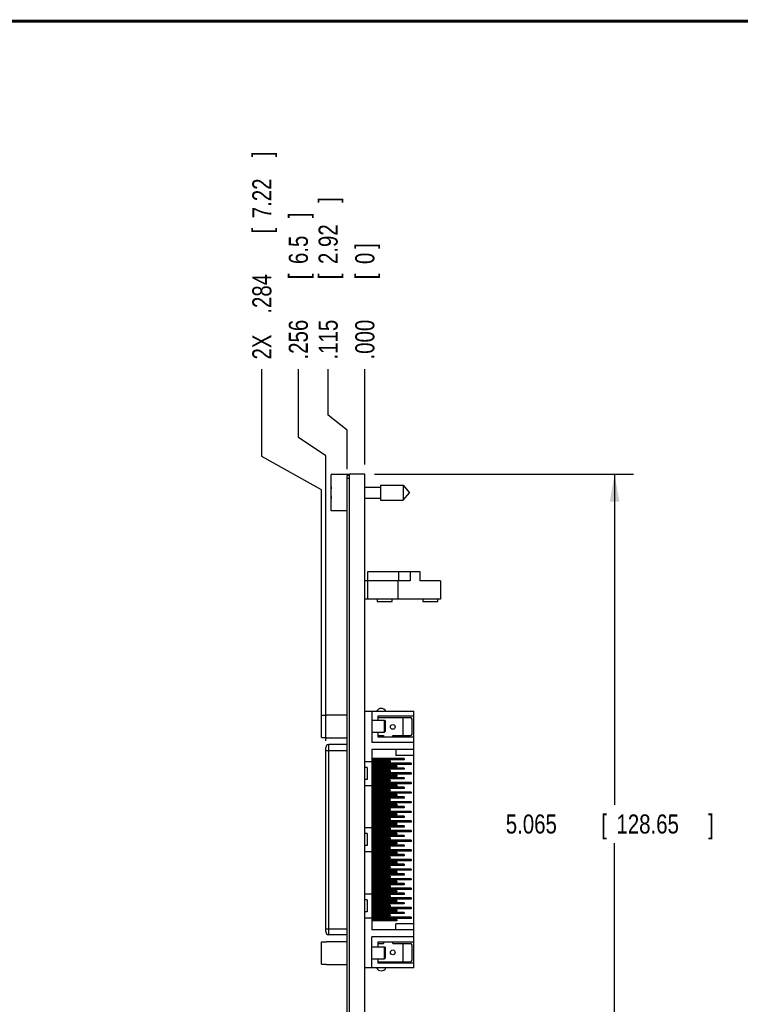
# Model space of a CAD drawing. Header units: inches. Extents: x 0.2 to 16.8, y 0.1 to 10.8.
# Tile 3 of 11: x 5 to 9.7, y 4.3 to 10.8. Entities that reach past the tile are written whole.
import ezdxf

# ---------------------------------------------------------------- set-up
doc = ezdxf.new("R2010")
doc.units = ezdxf.units.IN
doc.header["$LTSCALE"] = 0.935
doc.header["$MEASUREMENT"] = 0
doc.layers.get('0').update_dxf_attribs({"linetype": 'CONTINUOUS'})
doc.layers.add('5_ALL_CURVES', color=7, linetype='CONTINUOUS')
doc.layers.add('DIMENSIONS', color=7, linetype='CONTINUOUS')
doc.styles.get("Standard").update_dxf_attribs({"font": 'txt', "width": 0.8})
doc.dimstyles.new('DIMSTYLE_1', dxfattribs={"dimtxt": 0.125, "dimasz": 0.18, "dimexe": 0.18, "dimexo": 0.0625, "dimgap": 0.09, "dimtad": 0, "dimtih": 1, "dimtoh": 1, "dimdec": 3, "dimzin": 4, "dimdsep": 46, "dimtxsty": 'STANDARD', "dimblk": '_FILLED', "dimblk1": '_FILLED', "dimblk2": '_FILLED', "dimcen": 0.09, "dimadec": 0, "dimazin": 0, "dimtp": 0.005, "dimtm": 0.005, "dimtfac": 1, "dimtdec": 3, "dimtofl": 0, "dimtmove": 0, "dimatfit": 3, "dimldrblk": '_FILLED', "dimfxl": 1, "dimtolj": 1, "dimtzin": 4, "dimarcsym": 0})
doc.dimstyles.new('DIMSTYLE_2', dxfattribs={"dimtxt": 0.125, "dimasz": 0.18, "dimexe": 0.18, "dimexo": 0.0625, "dimgap": 0.09, "dimtad": 0, "dimtih": 1, "dimtoh": 1, "dimdec": 3, "dimzin": 4, "dimdsep": 46, "dimtxsty": 'STANDARD', "dimblk": '_FILLED', "dimblk1": '_FILLED', "dimblk2": '_FILLED', "dimcen": 0.09, "dimadec": 0, "dimazin": 0, "dimtp": 0.005, "dimtm": 0.005, "dimtfac": 1, "dimtdec": 3, "dimtofl": 0, "dimtmove": 0, "dimatfit": 3, "dimldrblk": '_FILLED', "dimfxl": 1, "dimtolj": 1, "dimtzin": 4, "dimarcsym": 0})

# ---------------------------------------------------------------- blocks, each defined once
blk = doc.blocks.new('_FILLED')
at = {"color": 0, "linetype": 'BYBLOCK'}
blk.add_solid([(0, 0), (-1, 0.174), (-1, -0.174)], dxfattribs=at)
blk = doc.blocks.new('*D0')
at = {"layer": 'DIMENSIONS', "color": 2, "linetype": 'CONTINUOUS'}
for p, q in [((7.284, 7.7935), (8.9825, 7.7935)), ((8.8575, 7.7935), (8.8575, 5.627)), ((8.8575, 2.7286), (8.8575, 5.377)), ((7.184, 2.7286), (8.9825, 2.7286))]:
    blk.add_line(p, q, dxfattribs=at)
at = {"layer": 'DIMENSIONS', "color": 2, "linetype": 'CONTINUOUS', "xscale": 0.18, "yscale": 0.18, "zscale": 0.18}
for p, rotation in [((8.8575, 7.7935), 90), ((8.8575, 2.7286), 270)]:
    blk.add_blockref('_FILLED', p, dxfattribs=dict(at, rotation=rotation))
at = {"layer": 'DIMENSIONS', "color": 2, "linetype": 'CONTINUOUS', "width": 0.8}
for s, p in [('5.065', (8.145, 5.4395)), ('[', (8.77, 5.4395)), ('128.65', (8.87, 5.4395)), (']', (9.47, 5.4395))]:
    blk.add_text(s, height=0.125, dxfattribs=at).set_placement(p)
blk = doc.blocks.new('*D1')
at = {"layer": 'DIMENSIONS', "color": 2, "linetype": 'CONTINUOUS'}
for p, q in [((6.9812, 8.18), (6.9812, 8.481)), ((7.1065, 8.0804), (6.9812, 8.18)), ((7.1065, 7.826), (7.1065, 8.0804))]:
    blk.add_line(p, q, dxfattribs=at)
at = {"layer": 'DIMENSIONS', "color": 2, "linetype": 'CONTINUOUS', "width": 0.8}
for s, p in [(']', (7.0437, 9.5685)), ('2.92', (7.0437, 9.1685)), ('[', (7.0437, 9.0685)), ('.115', (7.0437, 8.5435))]:
    blk.add_text(s, height=0.125, rotation=90, dxfattribs=at).set_placement(p)
blk = doc.blocks.new('*D2')
at = {"layer": 'DIMENSIONS', "color": 2, "linetype": 'CONTINUOUS'}
for p, q in [((6.547, 7.9091), (6.547, 8.481)), ((6.9372, 7.69), (6.547, 7.9091)), ((6.9372, 6.2042), (6.9372, 7.69))]:
    blk.add_line(p, q, dxfattribs=at)
at = {"layer": 'DIMENSIONS', "color": 2, "linetype": 'CONTINUOUS', "width": 0.8}
for s, p in [(']', (6.6095, 9.8685)), ('7.22', (6.6095, 9.4685)), ('[', (6.6095, 9.3685)), ('.284', (6.6095, 8.8435)), ('2X ', (6.6095, 8.5435))]:
    blk.add_text(s, height=0.125, rotation=90, dxfattribs=at).set_placement(p)
blk = doc.blocks.new('*D3')
at = {"layer": 'DIMENSIONS', "color": 2, "linetype": 'CONTINUOUS'}
for p, q in [((6.786, 8.0326), (6.786, 8.481)), ((6.9657, 7.9131), (6.786, 8.0326)), ((6.9657, 6.0458), (6.9657, 7.9131))]:
    blk.add_line(p, q, dxfattribs=at)
at = {"layer": 'DIMENSIONS', "color": 2, "linetype": 'CONTINUOUS', "width": 0.8}
for s, p in [(']', (6.8485, 9.4685)), ('6.5', (6.8485, 9.1685)), ('[', (6.8485, 9.0685)), ('.256', (6.8485, 8.5435))]:
    blk.add_text(s, height=0.125, rotation=90, dxfattribs=at).set_placement(p)
blk = doc.blocks.new('*D4')
at = {"layer": 'DIMENSIONS', "color": 2, "linetype": 'CONTINUOUS'}
blk.add_line((7.2215, 7.856), (7.2215, 8.481), dxfattribs=at)
at = {"layer": 'DIMENSIONS', "color": 2, "linetype": 'CONTINUOUS', "width": 0.8}
for s, p in [(']', (7.284, 9.2685)), ('0', (7.284, 9.1685)), ('[', (7.284, 9.0685)), ('.000', (7.284, 8.5435))]:
    blk.add_text(s, height=0.125, rotation=90, dxfattribs=at).set_placement(p)

msp = doc.modelspace()

# ---------------------------------------------------------------- linework, layer by layer
at = {"color": 7, "linetype": 'CONTINUOUS'}
for p, q in [((7.0015, 7.553), (7.0015, 7.79)), ((7.1215, 7.79), (7.0015, 7.79)), ((7.1065, 3.6735), (7.1065, 7.7835)), ((7.1215, 7.7835), (7.1065, 7.7835)), ((7.1215, 7.7635), (7.1065, 7.7635)), ((7.1215, 3.3505), (7.1215, 7.7935)), ((7.2215, 7.7935), (7.1215, 7.7935)), ((7.2215, 3.3476), (7.2215, 7.7935)), ((7.0015, 7.6853), (6.9994, 7.6853)), ((7.2215, 7.7066), (7.3252, 7.7066)), ((7.3252, 7.7207), (7.3252, 7.6223)), ((7.3252, 7.7207), (7.4733, 7.7207)), ((7.4733, 7.7207), (7.4733, 7.6223)), ((7.4733, 7.7207), (7.5146, 7.6715)), ((6.9994, 7.6578), (7.0015, 7.6578)), ((7.2215, 7.6365), (7.3252, 7.6365)), ((7.3252, 7.6223), (7.4733, 7.6223)), ((7.4733, 7.6223), (7.5146, 7.6715)), ((7.1065, 7.553), (7.0015, 7.553)), ((7.5185, 7.095), (7.2215, 7.095)), ((7.2415, 6.975), (7.2415, 7.155)), ((7.2415, 7.155), (7.5815, 7.155)), ((7.4372, 7.095), (7.4372, 6.975)), ((7.4432, 7.155), (7.4432, 7.095)), ((7.5185, 7.155), (7.5185, 7.095)), ((7.5815, 7.155), (7.5815, 7.095)), ((7.7165, 7.095), (7.5815, 7.095)), ((7.7165, 7.095), (7.7165, 6.975)), ((7.7165, 6.975), (7.2215, 6.975)), ((7.3025, 6.975), (7.3025, 6.958)), ((7.4005, 6.958), (7.4005, 6.975)), ((7.6025, 6.975), (7.6025, 6.958)), ((7.7005, 6.958), (7.7005, 6.975)), ((7.3025, 6.958), (7.4005, 6.958)), ((7.6025, 6.958), (7.7005, 6.958)), ((6.9372, 6.068), (6.9372, 6.2154)), ((6.9372, 6.2154), (6.9707, 6.2154)), ((6.9707, 6.2165), (6.9707, 6.2154)), ((6.9707, 6.2165), (7.1065, 6.2165)), ((7.2215, 6.2402), (7.5425, 6.2402)), ((7.2669, 6.2402), (7.2669, 6.0354)), ((7.3062, 6.2087), (7.3062, 6.1811)), ((7.5425, 6.2087), (7.3062, 6.2087)), ((7.3062, 6.1988), (7.5208, 6.1988)), ((7.4716, 6.1988), (7.4716, 6.0807)), ((7.5425, 4.5591), (7.5425, 6.2402)), ((7.2669, 6.1811), (7.3498, 6.1811)), ((7.3498, 6.1024), (7.3498, 6.1811)), ((7.3498, 6.1811), (7.3577, 6.1732)), ((7.3577, 6.1102), (7.3577, 6.1732)), ((7.5307, 6.0906), (7.5307, 6.189)), ((6.9372, 6.068), (6.9707, 6.068)), ((6.9707, 6.068), (6.9707, 6.0669)), ((6.9707, 6.0669), (7.1065, 6.0669)), ((7.2669, 6.1024), (7.3498, 6.1024)), ((7.3062, 6.1024), (7.3062, 6.0709)), ((7.3062, 6.0807), (7.3435, 6.0807)), ((7.5425, 6.0709), (7.3062, 6.0709)), ((7.3435, 6.0807), (7.3435, 6.0709)), ((7.3498, 6.1024), (7.3577, 6.1102)), ((7.4042, 6.0709), (7.4042, 6.0807)), ((7.4042, 6.0807), (7.5208, 6.0807)), ((6.9657, 4.7963), (6.9657, 6.003)), ((6.9854, 4.7766), (6.9854, 6.0226)), ((7.1065, 6.0226), (6.9854, 6.0226)), ((7.5425, 6.0354), (7.2669, 6.0354)), ((6.9657, 5.9833), (7.1065, 5.9833)), ((7.2669, 5.9902), (7.2669, 4.8091)), ((7.5425, 5.9902), (7.2669, 5.9902)), ((7.4244, 5.9902), (7.4244, 5.9508)), ((7.5425, 5.9508), (7.4244, 5.9508)), ((7.2215, 5.9114), (7.2669, 5.9114)), ((7.2373, 5.8721), (7.2215, 5.8721)), ((7.2373, 5.8721), (7.2373, 5.7933)), ((7.4795, 5.9311), (7.2669, 5.9311)), ((7.4795, 5.9232), (7.2669, 5.9232)), ((7.387, 5.9154), (7.2669, 5.9154)), ((7.387, 5.9075), (7.2669, 5.9075)), ((7.5248, 5.8996), (7.2669, 5.8996)), ((7.5248, 5.8917), (7.2669, 5.8917)), ((7.4322, 5.8839), (7.2669, 5.8839)), ((7.4322, 5.876), (7.2669, 5.876)), ((7.4795, 5.8681), (7.2669, 5.8681)), ((7.2688, 5.9075), (7.2688, 5.8996)), ((7.2688, 5.8917), (7.2688, 5.8839)), ((7.2688, 5.876), (7.2688, 5.8681)), ((7.3673, 5.9154), (7.3673, 5.9075)), ((7.387, 5.9154), (7.387, 5.9075)), ((7.4125, 5.8839), (7.4125, 5.876)), ((7.4322, 5.8839), (7.4322, 5.876)), ((7.4598, 5.9311), (7.4598, 5.9232)), ((7.4598, 5.8681), (7.4598, 5.8602)), ((7.4795, 5.9311), (7.4795, 5.9232)), ((7.4795, 5.8681), (7.4795, 5.8602)), ((7.5051, 5.8996), (7.5051, 5.8917)), ((7.5248, 5.8996), (7.5248, 5.8917)), ((7.4795, 5.8602), (7.2669, 5.8602)), ((7.387, 5.8524), (7.2669, 5.8524)), ((7.387, 5.8445), (7.2669, 5.8445)), ((7.5248, 5.8366), (7.2669, 5.8366)), ((7.5248, 5.8288), (7.2669, 5.8288)), ((7.4322, 5.8209), (7.2669, 5.8209)), ((7.4322, 5.813), (7.2669, 5.813)), ((7.4795, 5.8051), (7.2669, 5.8051)), ((7.2688, 5.8602), (7.2688, 5.8524)), ((7.2688, 5.8445), (7.2688, 5.8366)), ((7.2688, 5.8288), (7.2688, 5.8209)), ((7.2688, 5.813), (7.2688, 5.8051)), ((7.3673, 5.8524), (7.3673, 5.8445)), ((7.387, 5.8524), (7.387, 5.8445)), ((7.4125, 5.8209), (7.4125, 5.813)), ((7.4322, 5.8209), (7.4322, 5.813)), ((7.4598, 5.8051), (7.4598, 5.7973)), ((7.4795, 5.8051), (7.4795, 5.7973)), ((7.5051, 5.8366), (7.5051, 5.8288)), ((7.5248, 5.8366), (7.5248, 5.8288)), ((7.2373, 5.7933), (7.2215, 5.7933)), ((7.2215, 5.7539), (7.2669, 5.7539)), ((7.4795, 5.7973), (7.2669, 5.7973)), ((7.387, 5.7894), (7.2669, 5.7894)), ((7.387, 5.7815), (7.2669, 5.7815)), ((7.5248, 5.7736), (7.2669, 5.7736)), ((7.5248, 5.7658), (7.2669, 5.7658)), ((7.4322, 5.7579), (7.2669, 5.7579)), ((7.4322, 5.75), (7.2669, 5.75)), ((7.4795, 5.7421), (7.2669, 5.7421)), ((7.2688, 5.7973), (7.2688, 5.7894)), ((7.2688, 5.7815), (7.2688, 5.7736)), ((7.2688, 5.7658), (7.2688, 5.7579)), ((7.3673, 5.7894), (7.3673, 5.7815)), ((7.387, 5.7894), (7.387, 5.7815)), ((7.4125, 5.7579), (7.4125, 5.75)), ((7.4322, 5.7579), (7.4322, 5.75)), ((7.4598, 5.7421), (7.4598, 5.7343)), ((7.4795, 5.7421), (7.4795, 5.7343)), ((7.5051, 5.7736), (7.5051, 5.7658)), ((7.5248, 5.7736), (7.5248, 5.7658)), ((7.4795, 5.7343), (7.2669, 5.7343)), ((7.387, 5.7264), (7.2669, 5.7264)), ((7.387, 5.7185), (7.2669, 5.7185)), ((7.5248, 5.7106), (7.2669, 5.7106)), ((7.5248, 5.7028), (7.2669, 5.7028)), ((7.4322, 5.6949), (7.2669, 5.6949)), ((7.4322, 5.687), (7.2669, 5.687)), ((7.4795, 5.6791), (7.2669, 5.6791)), ((7.3673, 5.7264), (7.3673, 5.7185)), ((7.387, 5.7264), (7.387, 5.7185)), ((7.4125, 5.6949), (7.4125, 5.687)), ((7.4322, 5.6949), (7.4322, 5.687)), ((7.4598, 5.6791), (7.4598, 5.6713)), ((7.4795, 5.6791), (7.4795, 5.6713)), ((7.5051, 5.7106), (7.5051, 5.7028)), ((7.5248, 5.7106), (7.5248, 5.7028)), ((7.4795, 5.6713), (7.2669, 5.6713)), ((7.387, 5.6634), (7.2669, 5.6634)), ((7.387, 5.6555), (7.2669, 5.6555)), ((7.5248, 5.6476), (7.2669, 5.6476)), ((7.5248, 5.6398), (7.2669, 5.6398)), ((7.4322, 5.6319), (7.2669, 5.6319)), ((7.4322, 5.624), (7.2669, 5.624)), ((7.4795, 5.6162), (7.2669, 5.6162)), ((7.3673, 5.6634), (7.3673, 5.6555)), ((7.387, 5.6634), (7.387, 5.6555)), ((7.4125, 5.6319), (7.4125, 5.624)), ((7.4322, 5.6319), (7.4322, 5.624)), ((7.4598, 5.6162), (7.4598, 5.6083)), ((7.4795, 5.6162), (7.4795, 5.6083)), ((7.5051, 5.6476), (7.5051, 5.6398)), ((7.5248, 5.6476), (7.5248, 5.6398)), ((7.4795, 5.6083), (7.2669, 5.6083)), ((7.387, 5.6004), (7.2669, 5.6004)), ((7.387, 5.5925), (7.2669, 5.5925)), ((7.5248, 5.5847), (7.2669, 5.5847)), ((7.5248, 5.5768), (7.2669, 5.5768)), ((7.4322, 5.5689), (7.2669, 5.5689)), ((7.4322, 5.561), (7.2669, 5.561)), ((7.4795, 5.5532), (7.2669, 5.5532)), ((7.4795, 5.5453), (7.2669, 5.5453)), ((7.3673, 5.6004), (7.3673, 5.5925)), ((7.387, 5.6004), (7.387, 5.5925)), ((7.4125, 5.5689), (7.4125, 5.561)), ((7.4322, 5.5689), (7.4322, 5.561)), ((7.4598, 5.5532), (7.4598, 5.5453)), ((7.4795, 5.5532), (7.4795, 5.5453)), ((7.5051, 5.5847), (7.5051, 5.5768)), ((7.5248, 5.5847), (7.5248, 5.5768)), ((7.387, 5.5374), (7.2669, 5.5374)), ((7.387, 5.5295), (7.2669, 5.5295)), ((7.5248, 5.5217), (7.2669, 5.5217)), ((7.5248, 5.5138), (7.2669, 5.5138)), ((7.4322, 5.5059), (7.2669, 5.5059)), ((7.4322, 5.498), (7.2669, 5.498)), ((7.4795, 5.4902), (7.2669, 5.4902)), ((7.4795, 5.4823), (7.2669, 5.4823)), ((7.3673, 5.5374), (7.3673, 5.5295)), ((7.387, 5.5374), (7.387, 5.5295)), ((7.4125, 5.5059), (7.4125, 5.498)), ((7.4322, 5.5059), (7.4322, 5.498)), ((7.4598, 5.4902), (7.4598, 5.4823)), ((7.4795, 5.4902), (7.4795, 5.4823)), ((7.5051, 5.5217), (7.5051, 5.5138)), ((7.5248, 5.5217), (7.5248, 5.5138)), ((7.2215, 5.4784), (7.2688, 5.4784)), ((7.2373, 5.439), (7.2215, 5.439)), ((7.2373, 5.439), (7.2373, 5.3602)), ((7.387, 5.4744), (7.2669, 5.4744)), ((7.387, 5.4665), (7.2669, 5.4665)), ((7.5248, 5.4587), (7.2669, 5.4587)), ((7.5248, 5.4508), (7.2669, 5.4508)), ((7.4322, 5.4429), (7.2669, 5.4429)), ((7.4322, 5.4351), (7.2669, 5.4351)), ((7.4795, 5.4272), (7.2669, 5.4272)), ((7.4795, 5.4193), (7.2669, 5.4193)), ((7.2688, 5.4784), (7.2688, 5.4744)), ((7.2688, 5.4665), (7.2688, 5.4587)), ((7.2688, 5.4508), (7.2688, 5.4429)), ((7.2688, 5.4351), (7.2688, 5.4272)), ((7.2688, 5.4193), (7.2688, 5.4114)), ((7.3673, 5.4744), (7.3673, 5.4665)), ((7.387, 5.4744), (7.387, 5.4665)), ((7.4125, 5.4429), (7.4125, 5.4351)), ((7.4322, 5.4429), (7.4322, 5.4351)), ((7.4598, 5.4272), (7.4598, 5.4193)), ((7.4795, 5.4272), (7.4795, 5.4193)), ((7.5051, 5.4587), (7.5051, 5.4508)), ((7.5248, 5.4587), (7.5248, 5.4508)), ((7.2373, 5.3602), (7.2215, 5.3602)), ((7.387, 5.4114), (7.2669, 5.4114)), ((7.387, 5.4036), (7.2669, 5.4036)), ((7.5248, 5.3957), (7.2669, 5.3957)), ((7.5248, 5.3878), (7.2669, 5.3878)), ((7.4322, 5.3799), (7.2669, 5.3799)), ((7.4322, 5.3721), (7.2669, 5.3721)), ((7.4795, 5.3642), (7.2669, 5.3642)), ((7.4795, 5.3563), (7.2669, 5.3563)), ((7.2688, 5.4036), (7.2688, 5.3957)), ((7.2688, 5.3878), (7.2688, 5.3799)), ((7.2688, 5.3721), (7.2688, 5.3642)), ((7.2688, 5.3563), (7.2688, 5.3484)), ((7.3673, 5.4114), (7.3673, 5.4036)), ((7.387, 5.4114), (7.387, 5.4036)), ((7.4125, 5.3799), (7.4125, 5.3721)), ((7.4322, 5.3799), (7.4322, 5.3721)), ((7.4598, 5.3642), (7.4598, 5.3563)), ((7.4795, 5.3642), (7.4795, 5.3563)), ((7.5051, 5.3957), (7.5051, 5.3878)), ((7.5248, 5.3957), (7.5248, 5.3878)), ((7.2215, 5.3209), (7.2688, 5.3209)), ((7.387, 5.3484), (7.2669, 5.3484)), ((7.387, 5.3406), (7.2669, 5.3406)), ((7.5248, 5.3327), (7.2669, 5.3327)), ((7.5248, 5.3248), (7.2669, 5.3248)), ((7.4322, 5.3169), (7.2669, 5.3169)), ((7.4322, 5.3091), (7.2669, 5.3091)), ((7.4795, 5.3012), (7.2669, 5.3012)), ((7.4795, 5.2933), (7.2669, 5.2933)), ((7.2688, 5.3406), (7.2688, 5.3327)), ((7.2688, 5.3248), (7.2688, 5.3209)), ((7.3673, 5.3484), (7.3673, 5.3406)), ((7.387, 5.3484), (7.387, 5.3406)), ((7.4125, 5.3169), (7.4125, 5.3091)), ((7.4322, 5.3169), (7.4322, 5.3091)), ((7.4598, 5.3012), (7.4598, 5.2933)), ((7.4795, 5.3012), (7.4795, 5.2933)), ((7.5051, 5.3327), (7.5051, 5.3248)), ((7.5248, 5.3327), (7.5248, 5.3248)), ((7.387, 5.2854), (7.2669, 5.2854)), ((7.387, 5.2776), (7.2669, 5.2776)), ((7.5248, 5.2697), (7.2669, 5.2697)), ((7.5248, 5.2618), (7.2669, 5.2618)), ((7.4322, 5.2539), (7.2669, 5.2539)), ((7.4322, 5.2461), (7.2669, 5.2461)), ((7.4795, 5.2382), (7.2669, 5.2382)), ((7.4795, 5.2303), (7.2669, 5.2303)), ((7.387, 5.2225), (7.2669, 5.2225)), ((7.3673, 5.2854), (7.3673, 5.2776)), ((7.3673, 5.2225), (7.3673, 5.2146)), ((7.387, 5.2854), (7.387, 5.2776)), ((7.387, 5.2225), (7.387, 5.2146)), ((7.4125, 5.2539), (7.4125, 5.2461)), ((7.4322, 5.2539), (7.4322, 5.2461)), ((7.4598, 5.2382), (7.4598, 5.2303)), ((7.4795, 5.2382), (7.4795, 5.2303)), ((7.5051, 5.2697), (7.5051, 5.2618)), ((7.5248, 5.2697), (7.5248, 5.2618)), ((7.387, 5.2146), (7.2669, 5.2146)), ((7.5248, 5.2067), (7.2669, 5.2067)), ((7.5248, 5.1988), (7.2669, 5.1988)), ((7.4322, 5.191), (7.2669, 5.191)), ((7.4322, 5.1831), (7.2669, 5.1831)), ((7.4795, 5.1752), (7.2669, 5.1752)), ((7.4795, 5.1673), (7.2669, 5.1673)), ((7.387, 5.1595), (7.2669, 5.1595)), ((7.3673, 5.1595), (7.3673, 5.1516)), ((7.387, 5.1595), (7.387, 5.1516)), ((7.4125, 5.191), (7.4125, 5.1831)), ((7.4322, 5.191), (7.4322, 5.1831)), ((7.4598, 5.1752), (7.4598, 5.1673)), ((7.4795, 5.1752), (7.4795, 5.1673)), ((7.5051, 5.2067), (7.5051, 5.1988)), ((7.5248, 5.2067), (7.5248, 5.1988)), ((7.387, 5.1516), (7.2669, 5.1516)), ((7.5248, 5.1437), (7.2669, 5.1437)), ((7.5248, 5.1358), (7.2669, 5.1358)), ((7.4322, 5.128), (7.2669, 5.128)), ((7.4322, 5.1201), (7.2669, 5.1201)), ((7.4795, 5.1122), (7.2669, 5.1122)), ((7.4795, 5.1043), (7.2669, 5.1043)), ((7.387, 5.0965), (7.2669, 5.0965)), ((7.3673, 5.0965), (7.3673, 5.0886)), ((7.387, 5.0965), (7.387, 5.0886)), ((7.4125, 5.128), (7.4125, 5.1201)), ((7.4322, 5.128), (7.4322, 5.1201)), ((7.4598, 5.1122), (7.4598, 5.1043)), ((7.4795, 5.1122), (7.4795, 5.1043)), ((7.5051, 5.1437), (7.5051, 5.1358)), ((7.5248, 5.1437), (7.5248, 5.1358)), ((7.2215, 5.0453), (7.2669, 5.0453)), ((7.387, 5.0886), (7.2669, 5.0886)), ((7.5248, 5.0807), (7.2669, 5.0807)), ((7.5248, 5.0728), (7.2669, 5.0728)), ((7.4322, 5.065), (7.2669, 5.065)), ((7.4322, 5.0571), (7.2669, 5.0571)), ((7.4795, 5.0492), (7.2669, 5.0492)), ((7.4795, 5.0413), (7.2669, 5.0413)), ((7.387, 5.0335), (7.2669, 5.0335)), ((7.2688, 5.0413), (7.2688, 5.0335)), ((7.3673, 5.0335), (7.3673, 5.0256)), ((7.387, 5.0335), (7.387, 5.0256)), ((7.4125, 5.065), (7.4125, 5.0571)), ((7.4322, 5.065), (7.4322, 5.0571)), ((7.4598, 5.0492), (7.4598, 5.0413)), ((7.4795, 5.0492), (7.4795, 5.0413)), ((7.5051, 5.0807), (7.5051, 5.0728)), ((7.5248, 5.0807), (7.5248, 5.0728)), ((7.2373, 5.0059), (7.2215, 5.0059)), ((7.2373, 5.0059), (7.2373, 4.9272)), ((7.387, 5.0256), (7.2669, 5.0256)), ((7.5248, 5.0177), (7.2669, 5.0177)), ((7.5248, 5.0099), (7.2669, 5.0099)), ((7.4322, 5.002), (7.2669, 5.002)), ((7.4322, 4.9941), (7.2669, 4.9941)), ((7.4795, 4.9862), (7.2669, 4.9862)), ((7.4795, 4.9784), (7.2669, 4.9784)), ((7.387, 4.9705), (7.2669, 4.9705)), ((7.2688, 5.0256), (7.2688, 5.0177)), ((7.2688, 5.0099), (7.2688, 5.002)), ((7.2688, 4.9941), (7.2688, 4.9862)), ((7.2688, 4.9784), (7.2688, 4.9705)), ((7.3673, 4.9705), (7.3673, 4.9626)), ((7.387, 4.9705), (7.387, 4.9626)), ((7.4125, 5.002), (7.4125, 4.9941)), ((7.4322, 5.002), (7.4322, 4.9941)), ((7.4598, 4.9862), (7.4598, 4.9784)), ((7.4795, 4.9862), (7.4795, 4.9784)), ((7.5051, 5.0177), (7.5051, 5.0099)), ((7.5248, 5.0177), (7.5248, 5.0099)), ((7.2373, 4.9272), (7.2215, 4.9272)), ((7.387, 4.9626), (7.2669, 4.9626)), ((7.5248, 4.9547), (7.2669, 4.9547)), ((7.5248, 4.9469), (7.2669, 4.9469)), ((7.4322, 4.939), (7.2669, 4.939)), ((7.4322, 4.9311), (7.2669, 4.9311)), ((7.4795, 4.9232), (7.2669, 4.9232)), ((7.4795, 4.9154), (7.2669, 4.9154)), ((7.387, 4.9075), (7.2669, 4.9075)), ((7.2688, 4.9626), (7.2688, 4.9547)), ((7.2688, 4.9469), (7.2688, 4.939)), ((7.2688, 4.9311), (7.2688, 4.9232)), ((7.2688, 4.9154), (7.2688, 4.9075)), ((7.3673, 4.9075), (7.3673, 4.8996)), ((7.387, 4.9075), (7.387, 4.8996)), ((7.4125, 4.939), (7.4125, 4.9311)), ((7.4322, 4.939), (7.4322, 4.9311)), ((7.4598, 4.9232), (7.4598, 4.9154)), ((7.4795, 4.9232), (7.4795, 4.9154)), ((7.5051, 4.9547), (7.5051, 4.9469)), ((7.5248, 4.9547), (7.5248, 4.9469)), ((7.2215, 4.8878), (7.2669, 4.8878)), ((7.387, 4.8996), (7.2669, 4.8996)), ((7.5248, 4.8917), (7.2669, 4.8917)), ((7.5248, 4.8839), (7.2669, 4.8839)), ((7.4322, 4.876), (7.2669, 4.876)), ((7.4322, 4.8681), (7.2669, 4.8681)), ((7.2688, 4.8996), (7.2688, 4.8917)), ((7.4125, 4.876), (7.4125, 4.8681)), ((7.5425, 4.8484), (7.4244, 4.8484)), ((7.4244, 4.8091), (7.4244, 4.8484)), ((7.4322, 4.876), (7.4322, 4.8681)), ((7.5051, 4.8917), (7.5051, 4.8839)), ((7.5248, 4.8917), (7.5248, 4.8839)), ((6.9657, 4.816), (7.1065, 4.816)), ((7.1065, 4.7766), (6.9854, 4.7766)), ((7.5425, 4.8091), (7.2669, 4.8091)), ((6.9372, 4.7312), (6.9707, 4.7312)), ((6.9372, 4.5838), (6.9372, 4.7312)), ((6.9707, 4.7323), (7.1065, 4.7323)), ((6.9707, 4.7323), (6.9707, 4.7312)), ((7.5425, 4.7638), (7.2669, 4.7638)), ((7.2669, 4.5591), (7.2669, 4.7638)), ((7.5425, 4.7284), (7.3062, 4.7284)), ((7.3062, 4.7284), (7.3062, 4.6969)), ((7.3062, 4.7185), (7.3435, 4.7185)), ((7.3435, 4.7284), (7.3435, 4.7185)), ((7.4042, 4.7185), (7.4042, 4.7284)), ((7.4042, 4.7185), (7.5208, 4.7185)), ((7.4716, 4.7185), (7.4716, 4.6004)), ((7.5307, 4.6102), (7.5307, 4.7087)), ((7.2669, 4.6969), (7.3498, 4.6969)), ((7.3498, 4.6969), (7.3577, 4.689)), ((7.3498, 4.6181), (7.3498, 4.6969)), ((7.3577, 4.626), (7.3577, 4.689)), ((6.9372, 4.5838), (6.9707, 4.5838)), ((6.9707, 4.5838), (6.9707, 4.5827)), ((6.9707, 4.5827), (7.1065, 4.5827)), ((7.2669, 4.6181), (7.3498, 4.6181)), ((7.3062, 4.6181), (7.3062, 4.5906)), ((7.3062, 4.6004), (7.5208, 4.6004)), ((7.5425, 4.5906), (7.3062, 4.5906)), ((7.3498, 4.6181), (7.3577, 4.626)), ((7.5425, 4.5591), (7.2215, 4.5591))]:
    msp.add_line(p, q, dxfattribs=at)
at = {"color": 7, "linetype": 'CONTINUOUS', "const_width": 0.02}
msp.add_lwpolyline([(16.75, 10.7586), (0.25, 10.7586)], dxfattribs=at)
at = {"color": 7, "linetype": 'CONTINUOUS'}
for centre in [(7.4047, 6.1378), (7.4047, 4.6614)]:
    msp.add_circle(centre, 0.0157, dxfattribs=at)
for centre, radius, start, end in [((7.3118, 7.6715), 0.3127, 172.94319, 177.47432), ((7.3118, 7.6715), 0.3127, 182.52568, 187.0613), ((7.5208, 6.189), 0.00984, 0, 90), ((7.5208, 6.0906), 0.00984, 270, 360), ((6.9854, 6.003), 0.0197, 90, 180), ((6.9854, 4.7963), 0.0197, 180, 270), ((7.5208, 4.7087), 0.00984, 0, 90), ((7.5208, 4.6102), 0.00984, 270, 360)]:
    msp.add_arc(centre, radius, start, end, dxfattribs=at)
at = {"layer": '5_ALL_CURVES', "color": 40, "linetype": 'CONTINUOUS'}
for centre, start, end in [((7.3287, 6.2244), 27.20637, 152.79363), ((7.3287, 4.5748), 207.20637, 332.79363)]:
    msp.add_arc(centre, 0.0344, start, end, dxfattribs=at)

# ---------------------------------------------------------------- dimensions: what is measured, and where the dimension line sits
at = {"layer": 'DIMENSIONS', "color": 2, "linetype": 'CONTINUOUS'}
dim = msp.add_ordinate_dim(feature_location=(6.9372, 6.2042), offset=(-0.3902, 2.2768), dtype=0, origin=(7.2215, 7.7935), text='2X <>', dimstyle='DIMSTYLE_2', dxfattribs=at)
dim.commit()
dim.dimension.update_dxf_attribs({"geometry": '*D2', "text_midpoint": (6.547, 9.256)})
for feature_location, offset, dtype, origin, picture, middle in [((7.1064832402, 7.8260360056), (-0.1252770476, 0.655), 0, (7.2214832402, 7.7935360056), '*D1', (6.9812061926, 9.1060360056)), ((6.9657, 6.0458), (-0.1797, 2.4353), 0, (7.2215, 7.7935), '*D3', (6.786, 9.056)), ((7.2214832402, 7.8560360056), (0, 0.625), 1, (7.2214832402, 7.7935360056), '*D4', (7.2214832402, 8.9560360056))]:
    dim = msp.add_ordinate_dim(feature_location=feature_location, offset=offset, dtype=dtype, origin=origin, dimstyle='DIMSTYLE_2', dxfattribs=at)
    dim.commit()
    dim.dimension.update_dxf_attribs({"geometry": picture, "text_midpoint": middle})
dim = msp.add_linear_dim(base=(8.8575, 7.7935), p1=(7.184, 2.7286), p2=(7.284, 7.7935), angle=90, dimstyle='DIMSTYLE_1', dxfattribs=at)
dim.commit()
dim.dimension.update_dxf_attribs({"geometry": '*D0', "text_midpoint": (8.8575, 5.502), "dimtype": 160})

doc.saveas('drawing.dxf')
